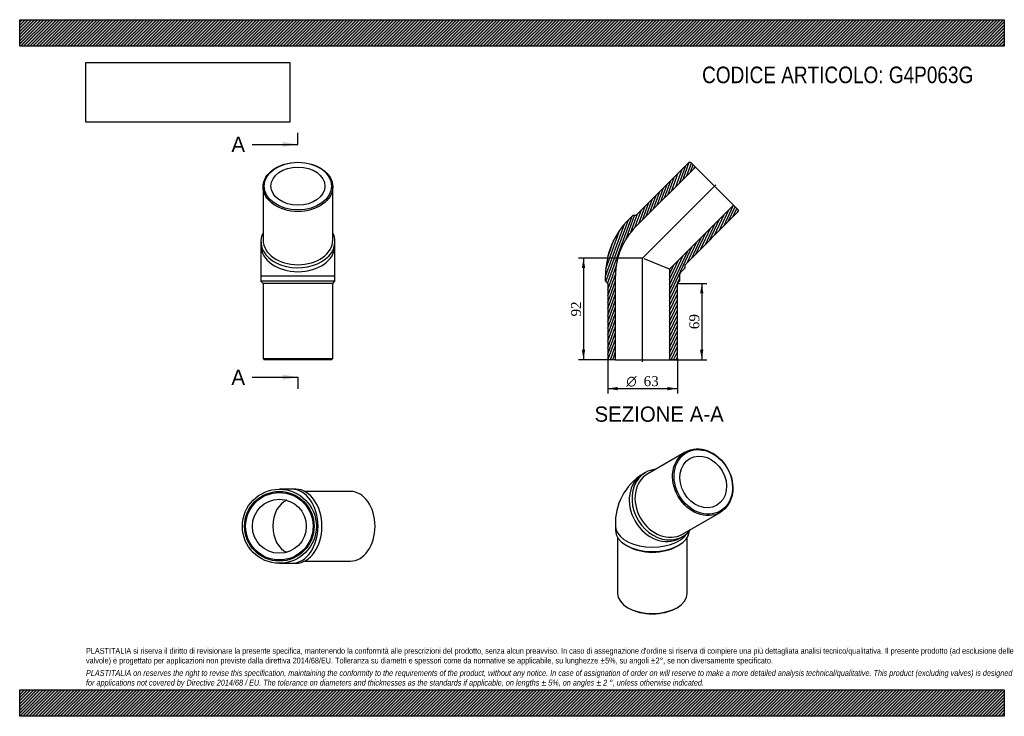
# Model space of a CAD drawing. Header units: millimetres. Extents: x 0 to 891, y 0 to 630.
import ezdxf
from ezdxf.enums import TextEntityAlignment as Align
from ezdxf.lldxf.tags import DXFTag

# ---------------------------------------------------------------- set-up
doc = ezdxf.new("R2010")
doc.units = ezdxf.units.MM
doc.header["$LTSCALE"] = 3
for name, color, linetype in [('Default', 7, 'Continuous'), ('DV4_Default', 7, 'Continuous'), ('G4P063G', 7, 'Continuous')]:
    doc.layers.add(name, color=color, linetype=linetype)
doc.styles.add('SEACAD_Solid_Edge_ANSI', font='seans.ttf')
doc.styles.add('SEACAD_Solid_Edge_ANSI1_Symbols', font='semeca1.ttf')
doc.styles.add('SEACAD_Times_New_Roman', font='times.ttf')
tags = doc.linetypes.add('CENTER2', pattern=[28.575000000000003, 19.05, -3.175, 3.175, -3.175]).pattern_tags.tags
tags[10:11] = [DXFTag(74, 4), DXFTag(75, 0), DXFTag(340, '0'), DXFTag(46, 0.0), DXFTag(50, 0.0), DXFTag(44, 0.0), DXFTag(45, 0.0)]
tags[8:9] = [DXFTag(74, 4), DXFTag(75, 0), DXFTag(340, '0'), DXFTag(46, 0.0), DXFTag(50, 0.0), DXFTag(44, 0.0), DXFTag(45, 0.0)]
tags[6:7] = [DXFTag(74, 4), DXFTag(75, 0), DXFTag(340, '0'), DXFTag(46, 0.0), DXFTag(50, 0.0), DXFTag(44, 0.0), DXFTag(45, 0.0)]
tags[4:5] = [DXFTag(74, 4), DXFTag(75, 0), DXFTag(340, '0'), DXFTag(46, 0.0), DXFTag(50, 0.0), DXFTag(44, 0.0), DXFTag(45, 0.0)]
doc.dimstyles.new('ANSImm', dxfattribs={"dimtxt": 9, "dimasz": 9, "dimexe": 4.5, "dimexo": 0, "dimgap": 2.25, "dimtad": 1, "dimdsep": 46, "dimtxsty": 'SEACAD_Times_New_Roman', "dimblk1": '_SE_FILLED', "dimblk2": '_SE_FILLED', "dimsah": 1, "dimcen": 4.5, "dimazin": 0, "dimtfac": 0.85, "dimtdec": 3, "dimtofl": 0, "dimtmove": 0, "dimatfit": 3, "dimfxl": 1, "dimarcsym": 0})
picture_1 = doc.add_image_def('image1.jpg', size_in_pixel=(4302, 1260))
pattern_1 = [(45, (0, 0), (-1.414213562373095, 1.414213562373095), [])]

# ---------------------------------------------------------------- blocks, each defined once
blk = doc.blocks.new('SE')
at = {"layer": 'G4P063G', "color": 7, "linetype": 'Continuous'}
for p, q in [((602.3298700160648, 238.950582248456), (568.3298749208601, 219.3206669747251)), ((566.3298747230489, 220.4753671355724), (563.8298750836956, 219.0319910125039)), ((599.8298856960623, 164.7610727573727), (633.829880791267, 184.3909880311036)), ((539.0798831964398, 172.3373904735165), (539.0798835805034, 168.2549073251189)), ((541.0798841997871, 161.6721024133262), (541.0798889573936, 111.1001434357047)), ((597.3298865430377, 161.0082955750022), (599.829886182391, 162.4516716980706)), ((604.0798889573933, 111.1001493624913), (604.0798841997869, 161.6721083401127)), ((548.8918034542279, 154.5785946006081), (550.3060173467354, 153.7620978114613)), ((594.8537525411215, 153.762102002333), (596.2679662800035, 154.5785990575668)), ((550.3060225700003, 98.2403269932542), (551.0131295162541, 97.83207859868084)), ((594.1466508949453, 97.832082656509), (594.8537577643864, 98.24033118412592))]:
    blk.add_line(p, q, dxfattribs=at)
blk.add_arc((591.0491688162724, 174.6981454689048), 52.02287777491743, 121.5483412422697, 182.6009280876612, dxfattribs=at)
for centre, major_axis, ratio in [((618.0798754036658, 211.6707851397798), (15.75000538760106, -27.27979710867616), 0.8164965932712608), ((618.5798753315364, 211.9594603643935), (-15.25000521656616, 26.41377180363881), 0.8164965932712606), ((618.5798753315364, 211.9594603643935), (12.20000417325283, -21.13101744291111), 0.8164965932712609)]:
    blk.add_ellipse(centre, major_axis=major_axis, ratio=ratio, dxfattribs=at)
for centre, major_axis, ratio, start_param, end_param in [((583.0798804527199, 191.4635194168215), (-16.75000572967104, 29.01184771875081), 0.8164965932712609, 5.935895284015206, 6.283185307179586), ((580.5798808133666, 190.020143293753), (-16.75000572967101, 29.01184771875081), 0.8164965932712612, 0, 3.141592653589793), ((583.0798804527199, 191.4635194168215), (-16.75000572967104, 29.01184771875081), 0.8164965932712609, 1.59551582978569e-15, 3.488882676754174), ((584.0798803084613, 192.0408698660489), (15.75000538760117, -27.27979710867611), 0.8164965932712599, 3.141592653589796, 6.283185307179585), ((572.5798831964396, 172.3373936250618), (33.49999999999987, 3.151545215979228e-06), 0.5773502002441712, 3.141565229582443, 5.918548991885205), ((572.5798835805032, 168.2549104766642), (-33.49999999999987, -3.151545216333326e-06), 0.5773502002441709, 0, 3.116710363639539), ((572.5798837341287, 166.6219172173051), (-31.49999999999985, -2.963393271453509e-06), 0.577350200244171, 0.7853979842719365, 2.356194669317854), ((572.5798889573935, 111.100146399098), (31.49999999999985, 2.963393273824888e-06), 0.5773502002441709, 3.141592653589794, 6.283185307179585), ((572.5798890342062, 110.2836497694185), (-30.49999999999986, -2.869317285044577e-06), 0.5773502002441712, 0.785397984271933, 2.356194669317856)]:
    blk.add_ellipse(centre, major_axis=major_axis, ratio=ratio, start_param=start_param, end_param=end_param, dxfattribs=at)
blk = doc.blocks.new('SE1')
at = {"layer": 'G4P063G', "color": 7, "linetype": 'Continuous'}
for p, q in [((220.2911467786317, 478.7951501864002), (220.2911467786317, 430.711889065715)), ((283.2911467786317, 430.711889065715), (283.2911467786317, 478.7951501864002)), ((218.2911467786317, 429.297675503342), (218.2911467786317, 425.7621415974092)), ((285.2911467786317, 425.7621415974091), (285.2911467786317, 429.2976755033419)), ((218.2911467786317, 425.7621415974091), (218.2911467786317, 398.4484330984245)), ((285.2911467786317, 398.4484330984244), (285.2911467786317, 425.7621415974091)), ((218.2911467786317, 398.4484330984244), (285.2911467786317, 398.4484330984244)), ((218.2911467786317, 398.4484330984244), (218.2911467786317, 393.4484330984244)), ((285.2911467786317, 393.4484330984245), (218.2911467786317, 393.4484330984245)), ((218.2911467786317, 393.4484330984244), (220.2911467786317, 391.4484330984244)), ((283.2911467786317, 391.4484330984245), (285.2911467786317, 393.4484330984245)), ((285.2911467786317, 393.4484330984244), (285.2911467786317, 398.4484330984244)), ((283.2911467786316, 391.4484330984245), (220.2911467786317, 391.4484330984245)), ((220.2911467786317, 391.4484330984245), (220.2911467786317, 323.4484330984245)), ((283.2911467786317, 323.4484330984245), (283.2911467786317, 391.4484330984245)), ((220.2911467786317, 323.4484330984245), (283.2911467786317, 323.4484330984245)), ((220.2911467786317, 323.4484330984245), (221.2911467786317, 322.4484330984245)), ((282.2911467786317, 322.4484330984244), (221.2911467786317, 322.4484330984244)), ((282.2911467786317, 322.4484330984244), (283.2911467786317, 323.4484330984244))]:
    blk.add_line(p, q, dxfattribs=at)
for centre, major_axis, ratio in [((251.7911467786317, 478.7951501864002), (31.49999999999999, -1.387778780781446e-14), 0.7071067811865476), ((251.7911467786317, 479.5022569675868), (-30.5, 1.387778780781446e-14), 0.707106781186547), ((251.7911467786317, 479.5022569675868), (-24.4, 0), 0.7071067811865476)]:
    blk.add_ellipse(centre, major_axis=major_axis, ratio=ratio, dxfattribs=at)
for centre, major_axis, ratio, start_param, end_param in [((251.7911467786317, 429.2976755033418), (33.50000000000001, 1.908195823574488e-14), 0.7071067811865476, 2.794302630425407, 6.283185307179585), ((251.7911467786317, 429.2976755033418), (33.50000000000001, 1.908195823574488e-14), 0.7071067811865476, 3.993776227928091e-15, 0.3472900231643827), ((251.7911467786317, 430.711889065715), (31.5, 0), 0.7071067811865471, 3.141592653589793, 6.283185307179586), ((251.7911467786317, 425.7621415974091), (33.50000000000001, 2.949029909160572e-14), 0.7071067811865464, 3.141592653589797, 6.283185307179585)]:
    blk.add_ellipse(centre, major_axis=major_axis, ratio=ratio, start_param=start_param, end_param=end_param, dxfattribs=at)
blk = doc.blocks.new('SE2')
at = {"layer": 'G4P063G', "color": 7, "linetype": 'Continuous'}
for p, q in [((246.2916717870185, 205.3633058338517), (234.9779632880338, 205.3633058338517)), ((249.8272056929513, 205.3633058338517), (246.2916717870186, 205.3633058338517)), ((299.3246803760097, 203.3633058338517), (257.8894634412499, 203.3633058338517)), ((234.9779632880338, 138.3633058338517), (246.2916717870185, 138.3633058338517)), ((246.2916717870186, 138.3633058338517), (249.8272056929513, 138.3633058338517)), ((257.8894634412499, 140.3633058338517), (299.3246803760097, 140.3633058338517))]:
    blk.add_line(p, q, dxfattribs=at)
for radius in [33.5, 31.49999999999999, 30.49999999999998, 24.4]:
    blk.add_circle((234.9779632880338, 171.8633058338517), radius, dxfattribs=at)
for centre, major_axis, ratio, start_param, end_param in [((246.2916717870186, 171.8633058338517), (-2.081668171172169e-14, -33.50000000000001), 0.7071067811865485, 0, 3.141592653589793), ((249.8272056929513, 171.8633058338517), (-2.081668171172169e-14, -33.50000000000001), 0.7071067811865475, 8.78783092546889e-16, 3.141592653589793), ((299.3246803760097, 171.8633058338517), (0, -31.49999999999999), 0.7071067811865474, 0, 3.141592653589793), ((246.2916717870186, 171.8633058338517), (-1.214306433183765e-14, -24.4), 0.7071067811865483, 3.416663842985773, 6.008114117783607)]:
    blk.add_ellipse(centre, major_axis=major_axis, ratio=ratio, start_param=start_param, end_param=end_param, dxfattribs=at)
blk = doc.blocks.new('SE4')
at = {"color": 7, "linetype": 'Continuous', "style": 'SEACAD_Solid_Edge_ANSI'}
blk.add_text('A', height=13.8, dxfattribs=at).set_placement((191.6167281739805, 524.1592360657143), align=Align.TOP_LEFT)
blk = doc.blocks.new('SE5')
at = {"color": 7, "linetype": 'Continuous', "style": 'SEACAD_Solid_Edge_ANSI'}
blk.add_text('A', height=13.8, dxfattribs=at).set_placement((191.6167281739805, 313.5586614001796), align=Align.TOP_LEFT)
blk = doc.blocks.new('SEANNOT_GROUP')
at = {"linetype": 'Continuous'}
blk.add_hatch(color=7, dxfattribs=at).paths.add_polyline_path([(237.9911464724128, 514.9592360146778), (251.7911467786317, 517.2592360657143), (237.9911464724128, 519.5592361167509)])
at = {"color": 7, "linetype": 'Continuous'}
blk.add_lwpolyline([(210.3911467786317, 517.2592360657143), (251.7911467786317, 517.2592360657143)], dxfattribs=at)
blk = doc.blocks.new('SEANNOT_GROUP1')
at = {"linetype": 'Continuous'}
blk.add_hatch(color=7, dxfattribs=at).paths.add_polyline_path([(237.9911464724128, 304.3586613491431), (251.7911467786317, 306.6586614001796), (237.9911464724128, 308.958661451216)])
at = {"color": 7, "linetype": 'Continuous'}
blk.add_lwpolyline([(210.3911467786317, 306.6586614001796), (251.7911467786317, 306.6586614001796)], dxfattribs=at)
blk = doc.blocks.new('SE3')
at = {"layer": 'Default', "color": 7, "linetype": 'CENTER2'}
for p, q in [((251.7911467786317, 517.2592360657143), (251.7911467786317, 527.6092360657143)), ((251.7911467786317, 306.6586614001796), (251.7911467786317, 296.3086614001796))]:
    blk.add_line(p, q, dxfattribs=at)
at = {"layer": 'Default', "color": 7, "linetype": 'CENTER2', "const_width": 0.0001}
blk.add_lwpolyline([(251.7911467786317, 517.2592360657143), (251.7911467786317, 306.6586614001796)], dxfattribs=at)
at = {"layer": 'Default'}
for name in ['SE4', 'SEANNOT_GROUP', 'SE5', 'SEANNOT_GROUP1']:
    blk.add_blockref(name, (0, 0), dxfattribs=at)
blk = doc.blocks.new('SE6')
at = {"layer": 'G4P063G', "linetype": 'Continuous'}
h = blk.add_hatch(dxfattribs=at)
h.set_pattern_fill('LINE', scale=0.6299212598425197, angle=70, style=0)
h.set_pattern_definition([(70, (0, 0), (-1.879385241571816, 0.6840402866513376), [])])
edge = h.paths.add_edge_path()
edge.add_line((557.606423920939, 452.9857526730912), (554.7779967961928, 452.9857526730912))
edge.add_line((554.7779967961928, 452.9857526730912), (551.2424628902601, 449.4502187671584))
edge.add_arc((602.2442485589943, 398.4484330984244), 72.1274169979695, 135.0000000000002, 180)
edge.add_line((530.1168315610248, 398.4484330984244), (530.1168315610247, 393.4484330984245))
edge.add_line((530.1168315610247, 393.4484330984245), (532.1168315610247, 391.4484330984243))
edge.add_line((532.1168315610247, 391.4484330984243), (532.1168315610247, 323.4484330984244))
edge.add_line((532.1168315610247, 323.4484330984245), (533.1168315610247, 322.4484330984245))
edge.add_line((533.1168315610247, 322.4484330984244), (539.2168315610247, 322.4484330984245))
edge.add_line((539.2168315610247, 322.4484330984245), (539.2168315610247, 398.4484330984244))
edge.add_arc((602.2442485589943, 398.4484330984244), 63.02741699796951, 135.0000000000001, 180, ccw=False)
edge.add_line((557.6771345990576, 443.0155470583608), (611.4172499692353, 496.7556624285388))
edge.add_line((611.4172499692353, 496.7556624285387), (607.1038986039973, 501.0690137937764))
edge.add_line((607.1038986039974, 501.0690137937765), (605.6896850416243, 501.0690137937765))
edge.add_line((605.6896850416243, 501.0690137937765), (557.606423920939, 452.9857526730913))
h = blk.add_hatch(dxfattribs=at)
h.set_pattern_fill('LINE', scale=0.6299212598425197, angle=65, style=0)
h.set_pattern_definition([(65, (0, 0), (-1.8126155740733, 0.8452365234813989), [])])
edge = h.paths.add_edge_path()
edge.add_line((602.1541511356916, 405.6095983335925), (602.1541511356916, 408.4380254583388))
edge.add_line((602.1541511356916, 408.4380254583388), (650.2374122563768, 456.521286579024))
edge.add_line((650.2374122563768, 456.521286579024), (650.2374122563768, 457.9355001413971))
edge.add_line((650.2374122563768, 457.935500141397), (645.9240608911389, 462.248851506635))
edge.add_line((645.9240608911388, 462.248851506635), (588.0168315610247, 404.3416221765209))
edge.add_line((588.0168315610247, 404.3416221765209), (588.0168315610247, 322.4484330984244))
edge.add_line((588.0168315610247, 322.4484330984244), (594.1168315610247, 322.4484330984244))
edge.add_line((594.1168315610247, 322.4484330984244), (595.1168315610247, 323.4484330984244))
edge.add_line((595.1168315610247, 323.4484330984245), (595.1168315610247, 391.4484330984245))
edge.add_line((595.1168315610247, 391.4484330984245), (597.1168315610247, 393.4484330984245))
edge.add_line((597.1168315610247, 393.4484330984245), (597.1168315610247, 398.4484330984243))
edge.add_arc((602.2442485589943, 398.4484330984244), 5.127416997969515, 135.0000000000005, 180, ccw=False)
edge.add_line((598.6186172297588, 402.0740644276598), (602.1541511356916, 405.6095983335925))
at = {"layer": 'DV4_Default', "color": 7, "linetype": 'CENTER2'}
for p, q in [((563.5171149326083, 414.3487164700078), (629.9080922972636, 480.7396938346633)), ((563.6168315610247, 320.6984330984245), (563.6168315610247, 414.6139368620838))]:
    blk.add_line(p, q, dxfattribs=at)
at = {"layer": 'G4P063G', "color": 7, "linetype": 'Continuous'}
for p, q in [((605.6896850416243, 501.0690137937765), (557.606423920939, 452.9857526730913)), ((605.6896850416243, 501.0690137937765), (607.1038986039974, 501.0690137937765)), ((611.4172499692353, 496.7556624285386), (607.1038986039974, 501.0690137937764)), ((557.6771345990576, 443.0155470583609), (611.4172499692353, 496.7556624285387)), ((611.4172499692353, 496.7556624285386), (645.9240608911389, 462.2488515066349)), ((645.9240608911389, 462.2488515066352), (588.0168315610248, 404.3416221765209)), ((602.1541511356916, 408.4380254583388), (650.2374122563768, 456.521286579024)), ((650.2374122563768, 457.935500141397), (645.9240608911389, 462.248851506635)), ((650.2374122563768, 457.935500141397), (650.2374122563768, 456.5212865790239)), ((551.2424628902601, 449.4502187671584), (554.7779967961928, 452.9857526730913)), ((557.606423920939, 452.9857526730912), (554.7779967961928, 452.9857526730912)), ((588.0168315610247, 404.3416221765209), (565.1451689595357, 413.8153750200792)), ((588.0168315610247, 404.3416221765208), (588.0168315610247, 322.4484330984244)), ((602.1541511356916, 405.6095983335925), (598.6186172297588, 402.0740644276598)), ((602.1541511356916, 405.6095983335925), (602.1541511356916, 408.4380254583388)), ((530.1168315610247, 393.4484330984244), (530.1168315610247, 398.4484330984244)), ((530.1168315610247, 393.4484330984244), (532.1168315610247, 391.4484330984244)), ((539.2168315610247, 322.4484330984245), (539.2168315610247, 398.4484330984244)), ((595.1168315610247, 391.4484330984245), (597.1168315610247, 393.4484330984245)), ((597.1168315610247, 398.4484330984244), (597.1168315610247, 393.4484330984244)), ((532.1168315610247, 391.4484330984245), (532.1168315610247, 323.4484330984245)), ((595.1168315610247, 323.4484330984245), (595.1168315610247, 391.4484330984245)), ((533.1168315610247, 322.4484330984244), (532.1168315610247, 323.4484330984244)), ((539.2168315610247, 322.4484330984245), (533.1168315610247, 322.4484330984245)), ((539.2168315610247, 322.4484330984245), (588.0168315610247, 322.4484330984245)), ((594.1168315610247, 322.4484330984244), (588.0168315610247, 322.4484330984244)), ((595.1168315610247, 323.4484330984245), (594.1168315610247, 322.4484330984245))]:
    blk.add_line(p, q, dxfattribs=at)
for radius, start in [(72.1274169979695, 135.0000000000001), (63.02741699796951, 135.0000000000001), (5.127416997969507, 135.0000000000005)]:
    blk.add_arc((602.2442485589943, 398.4484330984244), radius, start, 180, dxfattribs=at)
blk = doc.blocks.new('DMBLK35')
at = {"layer": 'Default', "linetype": 'Continuous'}
for points in [[(618.6921046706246, 382.4484330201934), (617.1921046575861, 391.4484330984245), (615.6921046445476, 382.4484330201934)], [(618.6921046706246, 331.4484330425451), (615.6921046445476, 331.4484330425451), (617.1921046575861, 322.448432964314)]]:
    blk.add_hatch(color=7, dxfattribs=at).paths.add_polyline_path(points)
at = {"layer": 'Default', "color": 7, "linetype": 'Continuous'}
for p, q in [((595.1168315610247, 391.4484330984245), (621.6921046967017, 391.4484330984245)), ((617.1921046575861, 391.4484330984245), (617.1921046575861, 322.448432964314)), ((588.0168315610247, 322.4484330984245), (621.6921046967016, 322.4484330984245))]:
    blk.add_line(p, q, dxfattribs=at)
at = {"layer": 'Default', "color": 7, "linetype": 'Continuous', "style": 'SEACAD_Times_New_Roman'}
blk.add_text('69', height=9, rotation=90, dxfattribs=at).set_placement((605.9421046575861, 350.1237884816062), align=Align.TOP_LEFT)
blk = doc.blocks.new('_SE_FILLED')
at = {"color": 0}
blk.add_line((0, 0), (-1, 0), dxfattribs=at)
blk.add_solid([(0, 0), (-1, -0.1665), (-1, 0.1665), (0, 0)], dxfattribs=at)
blk = doc.blocks.new('GDimGGroup')
at = {"layer": 'Default', "linetype": 'Continuous'}
for points in [[(541.1168316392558, 294.8715107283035), (541.1168316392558, 297.8715107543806), (532.1168315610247, 296.3715107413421)], [(586.1168306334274, 294.8715107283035), (595.1168307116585, 296.3715107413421), (586.1168306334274, 297.8715107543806)]]:
    blk.add_hatch(color=7, dxfattribs=at).paths.add_polyline_path(points)
at = {"layer": 'Default', "color": 7, "linetype": 'Continuous'}
for p, q in [((532.1168315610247, 323.4484330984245), (532.1168315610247, 291.8715107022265)), ((595.1168315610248, 323.4484330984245), (595.1168315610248, 291.8715107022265)), ((532.1168315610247, 296.3715107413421), (595.1168307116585, 296.3715107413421))]:
    blk.add_line(p, q, dxfattribs=at)
for s, style, p in [('O', 'SEACAD_Solid_Edge_ANSI1_Symbols', (548.9606076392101, 307.6215107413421)), ('63', 'SEACAD_Times_New_Roman', (564.6237655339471, 307.6215107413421))]:
    blk.add_text(s, height=9, dxfattribs=dict(at, style=style)).set_placement(p, align=Align.TOP_LEFT)
blk = doc.blocks.new('DMBLK36')
at = {"layer": 'Default', "linetype": 'Continuous'}
for points in [[(508.695464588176, 405.4484330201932), (511.695464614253, 405.4484330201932), (510.1954646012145, 414.4484330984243)], [(508.695464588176, 331.4484348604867), (510.1954646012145, 322.4484347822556), (511.695464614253, 331.4484348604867)]]:
    blk.add_hatch(color=7, dxfattribs=at).paths.add_polyline_path(points)
at = {"layer": 'Default', "color": 7, "linetype": 'Continuous'}
for p, q in [((563.6168315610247, 414.4484330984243), (505.6954645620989, 414.4484330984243)), ((510.1954646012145, 414.4484330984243), (510.1954646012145, 322.4484347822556)), ((539.2168315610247, 322.4484330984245), (505.695464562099, 322.4484330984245))]:
    blk.add_line(p, q, dxfattribs=at)
at = {"layer": 'Default', "color": 7, "linetype": 'Continuous', "style": 'SEACAD_Times_New_Roman'}
blk.add_text('92', height=9, rotation=90, dxfattribs=at).set_placement((498.9454646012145, 361.6237893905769), align=Align.TOP_LEFT)

msp = doc.modelspace()

# ---------------------------------------------------------------- hatches: boundary and pattern name
at = {"layer": 'Default', "linetype": 'Continuous'}
h = msp.add_hatch(dxfattribs=at)
h.set_pattern_fill('LINE', scale=0.6299212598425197, angle=45, style=0)
h.set_pattern_definition(pattern_1)
h.paths.add_polyline_path([(891, 606.0000098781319), (891, 630.0000098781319), (7.650947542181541e-06, 630.0000098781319), (7.650947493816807e-06, 606.0000098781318)])
for points in [[(891, 606.0000098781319), (891, 630.0000098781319), (7.650947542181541e-06, 630.0000098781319), (7.650947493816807e-06, 606.0000098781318)], [(890.9999878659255, -8.595717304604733e-06), (890.9999878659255, 23.99999999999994), (-1.213407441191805e-05, 23.99999999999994), (-1.213407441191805e-05, -8.595717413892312e-06)]]:
    msp.add_hatch(color=7, dxfattribs=at).paths.add_polyline_path(points)
h = msp.add_hatch(dxfattribs=at)
h.set_pattern_fill('LINE', scale=0.6299212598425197, angle=45, style=0)
h.set_pattern_definition(pattern_1)
h.paths.add_polyline_path([(890.9999878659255, -8.595717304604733e-06), (890.9999878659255, 23.99999999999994), (-1.213407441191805e-05, 23.99999999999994), (-1.213407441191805e-05, -8.595717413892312e-06)])

# ---------------------------------------------------------------- linework, layer by layer
at = {"layer": 'Default', "color": 7, "linetype": 'Continuous'}
for p, q in [((7.650947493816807e-06, 630.0000098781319), (890.9999999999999, 630.0000098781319)), ((7.650947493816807e-06, 606.0000098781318), (7.650947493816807e-06, 630.0000098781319)), ((891, 630.0000098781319), (891, 606.0000098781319)), ((891, 606.0000098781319), (7.650947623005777e-06, 606.0000098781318)), ((-1.213407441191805e-05, 23.99999999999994), (890.9999878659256, 23.99999999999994)), ((-1.213407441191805e-05, -8.595717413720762e-06), (-1.213407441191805e-05, 23.99999999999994)), ((890.9999878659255, 23.99999999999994), (890.9999878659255, -8.595717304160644e-06)), ((890.9999878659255, -8.595717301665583e-06), (-1.213407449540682e-05, -8.595717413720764e-06))]:
    msp.add_line(p, q, dxfattribs=at)

# ---------------------------------------------------------------- block references
at = {"layer": 'Default'}
for name in ['SE3', 'SE1', 'SE6', 'GDimGGroup', 'SE', 'SE2']:
    msp.add_blockref(name, (0, 0), dxfattribs=at)

# ---------------------------------------------------------------- texts
at = {"layer": 'Default', "color": 7, "linetype": 'Continuous', "style": 'SEACAD_Solid_Edge_ANSI'}
msp.add_text('SEZIONE A-A', height=13.8, dxfattribs=at).set_placement((520.17863845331, 280.1839552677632), align=Align.TOP_LEFT)
at = {"layer": 'Default', "attachment_point": 1}
for s, insert, char_height, width in [('{\\fArial Narrow|b0||i0||c0|p34;\\C7;\\H15.;\\W1.;CODICE ARTICOLO: G4P063G}', (617.5367018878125, 587.6038530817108), 15, 258.0011162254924), ("{\\fArial Narrow|b0||i0||c0|p34;\\C7;\\H5.25;\\W1.;PLASTITALIA si riserva il diritto di revisionare la presente specifica, mantenendo la conformità alle prescrizioni del prodotto, senza alcun preavviso. In caso di assegnazione d'ordine si riserva di compiere una più dettagliata analisi tecnico/qualitativa. Il presente prodotto (ad esclusione delle \\P}{\\fArial Narrow|b0||i0||c0|p34;\\C7;\\H5.25;\\W1.;valvole) è progettato per applicazioni non previste dalla direttiva 2014/68/EU. Tolleranza su diametri e spessori come da normative se applicabile, su lunghezze ±5%, su angoli ±2°, se non diversamente specificato.\\P}{\\fArial Narrow|b0||i0||c0|p34;\\C7;\\H1.5;\\W1.;   \\P}{\\fArial Narrow|b0||i1||c0|p34;\\C7;\\H5.25;\\W1.;PLASTITALIA on reserves the right to revise this specification, maintaining the conformity to the requirements of the product, without any notice. In case of assignation of order on will reserve to make a more detailed analysis technical/qualitative. This product (excluding valves) is designed \\P}{\\fArial Narrow|b0||i1||c0|p34;\\C7;\\H5.25;\\W1.;for applications not covered by Directive 2014/68 / EU. The tolerance on diameters and thicknesses as the standards if applicable, on lengths ± 5%, on angles ± 2 °, unless otherwise indicated.\\P}", (59.99998786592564, 61.80709567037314), 5.25, 770.9999999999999)]:
    msp.add_mtext(s, dxfattribs=dict(at, insert=insert, char_height=char_height, width=width))

# ---------------------------------------------------------------- dimensions: what is measured, and where the dimension line sits
at = {"layer": 'Default', "color": 7, "linetype": 'Continuous'}
for base, p1, p2, picture, middle in [((510.1954646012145, 322.4484330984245), (563.6168315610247, 414.4484330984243), (539.2168315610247, 322.4484330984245), 'DMBLK36', (510.1954646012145, 368.44843394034)), ((617.1921046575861, 322.4484330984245), (595.1168315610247, 391.4484330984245), (588.0168315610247, 322.4484330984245), 'DMBLK35', (617.1921046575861, 356.9484330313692))]:
    dim = msp.add_linear_dim(base=base, p1=p1, p2=p2, angle=90, text='\\A1;<>', dimstyle='ANSImm', dxfattribs=at)
    dim.commit()
    dim.dimension.update_dxf_attribs({"geometry": picture, "text_midpoint": middle, "dimtype": 160})

# ---------------------------------------------------------------- pictures from other files: only their frames are drawn
image = msp.add_image(picture_1, insert=(60.00000765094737, 537.3095338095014), size_in_units=(184.3714285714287, 54))
image.dxf.flags = 7

doc.saveas('drawing.dxf')
